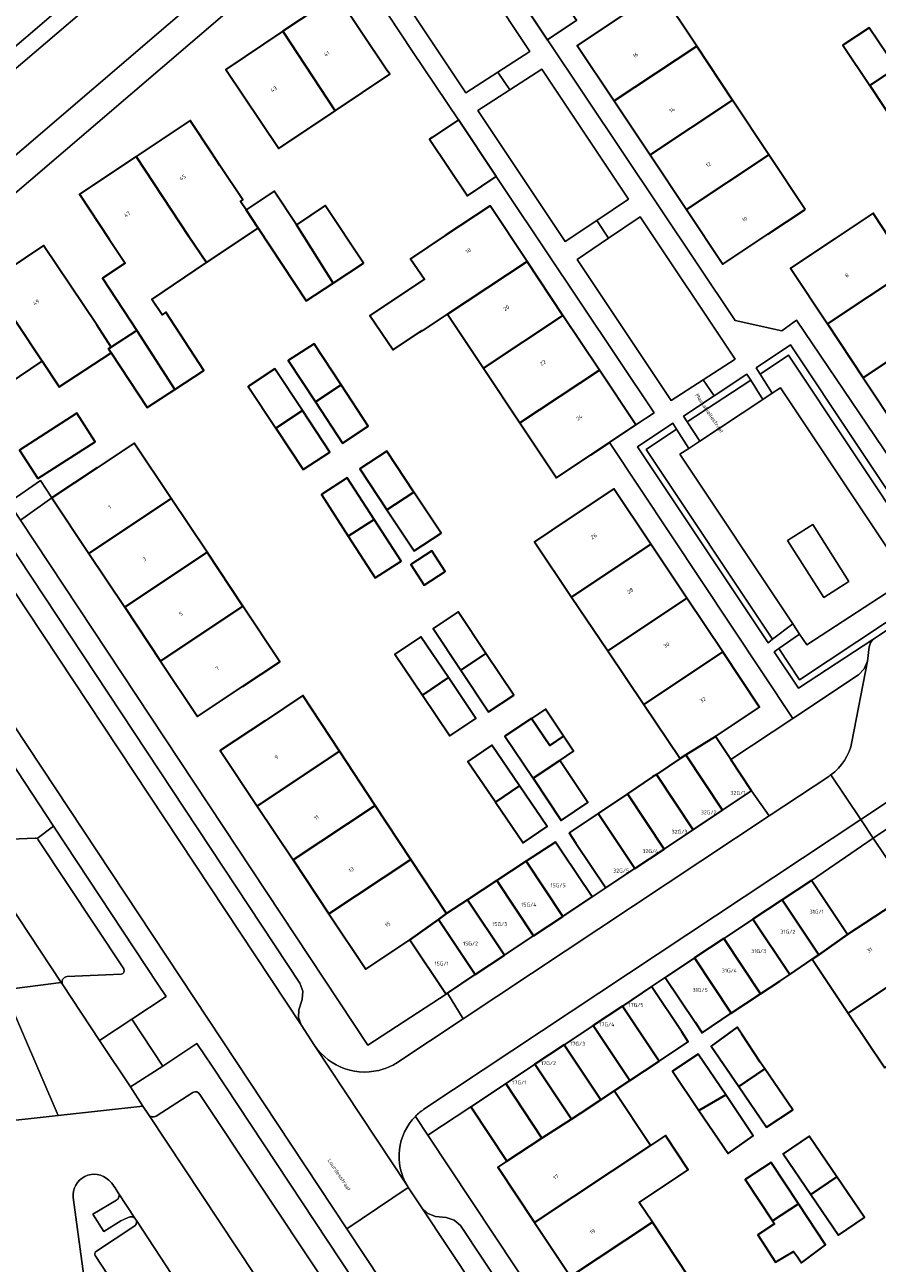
# Model space of a CAD drawing. Header units: metres. Extents: x 197700 to 204338, y 317132 to 325229.
# Tile 134 of 256: x 199764 to 199843, y 318060 to 318175. Entities that reach past the tile are written whole.
import ezdxf
from ezdxf.enums import TextEntityAlignment as Align

# ---------------------------------------------------------------- set-up
doc = ezdxf.new("R2010")
doc.units = ezdxf.units.M
for name, color, linetype, lineweight in [('B-WE-GR-BEPLANTING_CULTUUR_BODEMBEDEKKER-GV', 90, 'Continuous', 18), ('B-WE-GR-BEPLANTING_CULTUUR_HEESTERS-GV', 90, 'Continuous', 18), ('B-WE-GR-GRAS-GV', 60, 'Continuous', 13), ('B-WE-OG-BEBOUWING-GV', 7, 'Continuous', 35), ('B-WE-OG-BEBOUWING-T18', 10, 'Continuous', 18), ('B-WE-OG-TERREIN_CULTUURSCHEIDING-GV', 7, 'Continuous', 18), ('B-WE-OG-TERREIN_ERF-GV', 7, 'Continuous', 18), ('B-WE-OG-TERREIN_ONBEGROEID-GV', 7, 'Continuous', 18), ('B-WE-OG-TOPOGRAFIE-T18', 10, 'Continuous', 18), ('B-WE-VH-VERHARDING_ASFALT-GV', 252, 'Continuous', 18), ('B-WE-VH-VERHARDING_BETONSTRAATSTEEN-GV', 252, 'Continuous', 18), ('B-WE-VH-VERHARDING_OPEN-GV', 252, 'Continuous', 18), ('B-WE-VH-VERHARDING_TEGEL-GV', 252, 'Continuous', 18)]:
    doc.layers.add(name, color=color, linetype=linetype, lineweight=lineweight)
doc.styles.add('NLCS-ISO-M200-T18', font='NLCS-ISO.ttf', dxfattribs={"height": 0.36})

msp = doc.modelspace()

# ---------------------------------------------------------------- linework, layer by layer
at = {"layer": 'B-WE-GR-BEPLANTING_CULTUUR_BODEMBEDEKKER-GV'}
for points in [[(199793.44, 318185.927), (199804.668, 318169.05), (199807.638, 318170.962), (199810.608, 318172.875), (199798.859, 318190.542)], [(199825.205, 318138.502), (199831.087, 318142.375), (199830.724, 318142.947), (199827.684, 318140.928), (199824.847, 318139.045)], [(199831.087, 318142.375), (199825.205, 318138.502), (199826.367, 318136.737), (199832.221, 318140.591)]]:
    msp.add_lwpolyline(points, close=True, dxfattribs=at)
for points in [[(199767.262, 318086.25), (199770.68, 318081.108), (199773.671, 318083.078), (199776.867, 318085.18), (199776.073, 318086.323), (199766.392, 318100.977), (199764.874, 318099.834)], [(199764.992, 318099.722), (199772.91, 318087.753)], [(199772.686, 318087.253), (199767.663, 318087.041)], [(199768.217, 318066.528), (199769.135, 318059.888), (199770.237, 318051.676)], [(199773.323, 318064.656), (199772.635, 318064.35), (199771.08, 318063.372), (199770.049, 318064.969), (199772.239, 318066.276)], [(199774.096, 318064.375), (199774.008, 318064.51)], [(199770.39, 318061.551), (199773.867, 318063.821)], [(199789.383, 318041.024), (199789.345, 318041), (199785.196, 318038.268), (199778.255, 318048.937), (199770.277, 318061.135)]]:
    msp.add_lwpolyline(points, dxfattribs=at)
for points in [[(199764.874, 318099.834, -0.1471745), (199764.992, 318099.722)], [(199767.663, 318087.041, 0.5390749), (199767.262, 318086.25)], [(199772.91, 318087.753, -0.5014969), (199772.686, 318087.253)], [(199771.519, 318068.143, 0.6898601), (199768.217, 318066.528)], [(199772.407, 318066.961, 0.0730546), (199771.519, 318068.143)], [(199772.239, 318066.276, 0.4274286), (199772.407, 318066.961)], [(199774.008, 318064.51, 0.3995846), (199773.323, 318064.656)], [(199773.867, 318063.821, 0.3379929), (199774.096, 318064.375)], [(199770.277, 318061.135, -0.4535161), (199770.39, 318061.551)]]:
    msp.add_lwpolyline(points, format="xyb", dxfattribs=at)
at = {"layer": 'B-WE-GR-BEPLANTING_CULTUUR_HEESTERS-GV'}
for points in [[(199808.737, 318169.331), (199805.764, 318167.414), (199813.866, 318155.245), (199816.808, 318157.212), (199819.751, 318159.18), (199811.71, 318171.248)], [(199817.907, 318155.574), (199814.971, 318153.597), (199823.713, 318140.511), (199826.677, 318142.42), (199829.641, 318144.328), (199820.843, 318157.552)], [(199831.594, 318143.524), (199831.957, 318142.952), (199834.601, 318144.703), (199846.355, 318127.037), (199846.914, 318127.431), (199834.793, 318145.648)], [(199831.957, 318142.952), (199833.089, 318141.17), (199833.853, 318141.678), (199844.476, 318125.712), (199846.355, 318127.037), (199834.601, 318144.703)], [(199823.868, 318138.396), (199820.574, 318136.209), (199832.696, 318118.017), (199833.12, 318118.338), (199821.375, 318135.963), (199824.215, 318137.844)], [(199833.12, 318118.338), (199834.995, 318119.757), (199824.503, 318135.502), (199825.34, 318136.056), (199824.215, 318137.844), (199821.375, 318135.963)], [(199842.427, 318118.314), (199849.751, 318123.166), (199848.351, 318125.27), (199848.22, 318125.468), (199847.656, 318125.082), (199848.827, 318123.323), (199835.625, 318114.577), (199833.69, 318117.481), (199833.254, 318117.181), (199835.506, 318113.801)], [(199848.827, 318123.323), (199847.656, 318125.082), (199845.698, 318123.743), (199845.606, 318123.891), (199836.288, 318117.816), (199835.624, 318118.813), (199833.69, 318117.481), (199835.625, 318114.577)], [(199845.874, 318094.778), (199842.458, 318099.875), (199836.721, 318095.957), (199840.074, 318090.919), (199844.165, 318093.639)]]:
    msp.add_lwpolyline(points, close=True, dxfattribs=at)
for points in [[(199795.795, 318043.999), (199801.549, 318047.787), (199791.852, 318062.458), (199781.119, 318078.697), (199779.71, 318080.809), (199776.546, 318078.724), (199773.55, 318076.785), (199774.697, 318074.995), (199775.219, 318074.218)], [(199775.93, 318074.086), (199779.315, 318076.273)], [(199779.986, 318076.095), (199791.221, 318059.151), (199794.178, 318054.643), (199798.965, 318047.314), (199795.249, 318044.843)]]:
    msp.add_lwpolyline(points, dxfattribs=at)
for points in [[(199779.315, 318076.273, -0.3930619), (199779.986, 318076.095)], [(199775.219, 318074.218, 0.3854057), (199775.93, 318074.086)]]:
    msp.add_lwpolyline(points, format="xyb", dxfattribs=at)
at = {"layer": 'B-WE-GR-GRAS-GV'}
msp.add_lwpolyline([(199747.86, 318160.537), (199890.604, 318282.805), (199890.973, 318283.123), (199876.438, 318296.169), (199871.742, 318292.462), (199836.893, 318262.824), (199816.224, 318244.487), (199799.399, 318230.527), (199793.401, 318226.471), (199760.202, 318207.513)], dxfattribs=at)
at = {"layer": 'B-WE-OG-BEBOUWING-GV'}
for points in [[(199808.732, 318179.276), (199812.224, 318173.987), (199814.919, 318175.767), (199811.427, 318181.056), (199810.857, 318180.679)], [(199787.687, 318174.778), (199792.543, 318167.378), (199797.605, 318170.772), (199797.276, 318171.263), (199792.676, 318178.123)], [(199826.09, 318173.388), (199822.662, 318178.554), (199819.13, 318176.205), (199814.997, 318173.457), (199818.426, 318168.302)], [(199792.543, 318167.378), (199787.687, 318174.778), (199782.385, 318171.224), (199787.314, 318163.873)], [(199844.572, 318171.361), (199842.085, 318175.092), (199839.641, 318173.464), (199842.128, 318169.733)], [(199821.752, 318163.3), (199829.408, 318168.387), (199826.09, 318173.388), (199818.426, 318168.302)], [(199842.128, 318169.733), (199844.615, 318166.002), (199847.059, 318167.63), (199844.572, 318171.361)], [(199832.774, 318163.313), (199829.408, 318168.387), (199821.752, 318163.3), (199825.126, 318158.227)], [(199774.068, 318163.14), (199778.953, 318155.727), (199780.591, 318153.304), (199785.403, 318156.482), (199784.276, 318158.188), (199783.749, 318158.968), (199783.97, 318159.118), (199781.847, 318162.312), (199781.099, 318163.438), (199779.081, 318166.473)], [(199807.478, 318161.295), (199803.974, 318166.532), (199801.541, 318164.905), (199801.298, 318164.742), (199804.802, 318159.504)], [(199778.953, 318155.727), (199774.068, 318163.14), (199768.805, 318159.641), (199771.574, 318155.477), (199773.059, 318153.244), (199770.945, 318151.864), (199774.119, 318147), (199777.649, 318141.517), (199780.358, 318143.285), (199776.834, 318148.685), (199776.474, 318148.45), (199775.536, 318149.886), (199780.591, 318153.304)], [(199836.142, 318158.237), (199832.774, 318163.313), (199825.126, 318158.227), (199828.5, 318153.154), (199832.663, 318155.923)], [(199792.35, 318151.39), (199788.935, 318156.815), (199786.888, 318159.914), (199784.276, 318158.188), (199785.403, 318156.482), (199789.855, 318149.741)], [(199792.35, 318151.39), (199795.152, 318153.241), (199791.62, 318158.588), (199788.935, 318156.815)], [(199810.339, 318153.412), (199806.915, 318158.564), (199802.751, 318155.796), (199799.537, 318153.659), (199800.807, 318151.75), (199795.761, 318148.392), (199797.899, 318145.195), (199800.366, 318146.842), (199800.616, 318147.009), (199800.643, 318146.969), (199802.962, 318148.51)], [(199838.932, 318155.539), (199834.768, 318152.771), (199838.197, 318147.612), (199845.861, 318152.688), (199842.533, 318157.726), (199842.438, 318157.87)], [(199760.42, 318151.506), (199765.334, 318144.133), (199766.925, 318141.753), (199771.763, 318144.911), (199771.511, 318145.297), (199771.755, 318145.456), (199770.406, 318147.522), (199765.483, 318154.889)], [(199802.962, 318148.51), (199806.294, 318143.5), (199813.668, 318148.401), (199810.339, 318153.412)], [(199849.16, 318147.694), (199845.861, 318152.688), (199838.197, 318147.612), (199841.518, 318142.615)], [(199765.334, 318144.133), (199760.42, 318151.506), (199755.223, 318148.033), (199760.146, 318140.666)], [(199817.048, 318143.316), (199813.668, 318148.401), (199806.294, 318143.5), (199809.675, 318138.416)], [(199777.649, 318141.517), (199774.119, 318147), (199771.755, 318145.456), (199771.511, 318145.297), (199771.763, 318144.911), (199775.075, 318139.837)], [(199852.487, 318142.655), (199849.16, 318147.694), (199841.518, 318142.615), (199844.839, 318137.618)], [(199790.694, 318140.379), (199793.078, 318141.941), (199790.57, 318145.768), (199788.186, 318144.207)], [(199789.492, 318139.574), (199786.941, 318143.441), (199784.47, 318141.811), (199787.021, 318137.944)], [(199817.995, 318136.613), (199820.427, 318138.23), (199817.048, 318143.316), (199809.675, 318138.416), (199813.057, 318133.331), (199816.263, 318135.462)], [(199793.078, 318141.941), (199790.694, 318140.379), (199793.203, 318136.551), (199795.587, 318138.114)], [(199764.953, 318133.254), (199770.257, 318136.659), (199768.552, 318139.306), (199763.248, 318135.901)], [(199787.021, 318137.944), (199789.571, 318134.078), (199792.042, 318135.708), (199789.492, 318139.574)], [(199769.677, 318126.311), (199777.312, 318131.415), (199773.895, 318136.549), (199770.436, 318134.245), (199766.249, 318131.456)], [(199797.33, 318130.344), (199799.834, 318132.002), (199797.313, 318135.808), (199794.81, 318134.15)], [(199793.749, 318127.906), (199796.148, 318129.456), (199793.649, 318133.318), (199791.251, 318131.768)], [(199799.834, 318132.002), (199797.33, 318130.344), (199799.851, 318126.538), (199802.355, 318128.196)], [(199814.234, 318129.534), (199811.017, 318127.389), (199814.464, 318122.258), (199821.828, 318127.158), (199818.394, 318132.308)], [(199777.312, 318131.415), (199769.677, 318126.311), (199773.009, 318121.311), (199780.643, 318126.411)], [(199796.148, 318129.456), (199793.749, 318127.906), (199796.248, 318124.043), (199798.646, 318125.594)], [(199814.464, 318122.258), (199817.817, 318117.266), (199825.163, 318122.157), (199821.828, 318127.158)], [(199773.009, 318121.311), (199776.336, 318116.318), (199783.976, 318121.404), (199780.643, 318126.411)], [(199801.502, 318126.536), (199799.55, 318125.27), (199800.787, 318123.363), (199802.738, 318124.63)], [(199776.336, 318116.318), (199779.768, 318111.167), (199783.929, 318113.94), (199787.403, 318116.255), (199783.976, 318121.404)], [(199821.164, 318112.284), (199828.49, 318117.169), (199825.163, 318122.157), (199817.817, 318117.266)], [(199804.184, 318115.462), (199806.525, 318117.016), (199803.951, 318120.888), (199801.611, 318119.333)], [(199800.63, 318113.159), (199803.039, 318114.78), (199800.485, 318118.573), (199798.076, 318116.952)], [(199804.184, 318115.462), (199806.758, 318111.59), (199809.098, 318113.145), (199806.525, 318117.016)], [(199828.49, 318117.169), (199821.164, 318112.284), (199824.542, 318107.255), (199825.053, 318107.594), (199827.82, 318109.302), (199831.916, 318112.031)], [(199800.63, 318113.159), (199803.183, 318109.366), (199805.592, 318110.988), (199803.039, 318114.78)], [(199792.947, 318107.935), (199789.538, 318113.105), (199786.037, 318110.778), (199781.873, 318108.01), (199785.305, 318102.845)], [(199813.721, 318109.335), (199812.037, 318111.854), (199810.751, 318110.994), (199812.436, 318108.475)], [(199810.889, 318105.428), (199813.366, 318107.084), (199814.652, 318107.944), (199813.721, 318109.335), (199812.436, 318108.475), (199810.751, 318110.994), (199808.275, 318109.338)], [(199831.172, 318104.266), (199829.239, 318107.17), (199827.82, 318109.302), (199825.053, 318107.594), (199828.464, 318102.464)], [(199788.626, 318097.849), (199796.254, 318102.92), (199792.947, 318107.935), (199785.305, 318102.845)], [(199807.421, 318103.218), (199809.639, 318104.725), (199807.074, 318108.503), (199804.855, 318106.996), (199807.395, 318103.255)], [(199822.342, 318105.798), (199825.756, 318100.663), (199828.464, 318102.464), (199825.053, 318107.594), (199824.542, 318107.255)], [(199810.889, 318105.428), (199813.504, 318101.517), (199815.981, 318103.173), (199813.366, 318107.084)], [(199825.756, 318100.663), (199822.342, 318105.798), (199821.982, 318105.559), (199819.641, 318103.986), (199823.049, 318098.861)], [(199809.639, 318104.725), (199807.421, 318103.218), (199809.986, 318099.441), (199812.204, 318100.947)], [(199823.049, 318098.861), (199819.641, 318103.986), (199816.941, 318102.173), (199820.341, 318097.06)], [(199796.254, 318102.92), (199788.626, 318097.849), (199791.947, 318092.852), (199799.559, 318097.909)], [(199814.239, 318100.358), (199814.869, 318099.411), (199817.633, 318095.258), (199820.341, 318097.06), (199816.941, 318102.173)], [(199813.658, 318092.614), (199816.367, 318094.415), (199813.598, 318098.579), (199812.978, 318099.512), (199810.258, 318097.727)], [(199802.875, 318092.88), (199799.559, 318097.909), (199791.947, 318092.852), (199795.37, 318087.702), (199799.467, 318090.444), (199802.12, 318092.34)], [(199810.258, 318097.727), (199807.539, 318095.941), (199810.949, 318090.812), (199813.658, 318092.614)], [(199808.24, 318089.011), (199810.949, 318090.812), (199807.539, 318095.941), (199804.819, 318094.156)], [(199840.074, 318090.919), (199836.721, 318095.957), (199834.009, 318094.156), (199837.406, 318089.046)], [(199805.531, 318087.21), (199808.24, 318089.011), (199804.819, 318094.156), (199802.875, 318092.88), (199802.12, 318092.34)], [(199834.009, 318094.156), (199831.297, 318092.355), (199834.705, 318087.231), (199836.801, 318088.639), (199837.406, 318089.046)], [(199836.801, 318088.639), (199840.14, 318083.627), (199847.547, 318088.569), (199844.165, 318093.639), (199840.074, 318090.919), (199837.406, 318089.046)], [(199802.12, 318092.34), (199799.467, 318090.444), (199802.822, 318085.408), (199802.94, 318085.486), (199805.531, 318087.21)], [(199833.787, 318086.614), (199834.705, 318087.231), (199831.297, 318092.355), (199828.585, 318090.553), (199831.997, 318085.422)], [(199829.287, 318083.617), (199831.997, 318085.422), (199828.585, 318090.553), (199825.873, 318088.752)], [(199825.873, 318088.752), (199823.161, 318086.951), (199825.927, 318082.786), (199826.575, 318081.81), (199829.287, 318083.617)], [(199843.517, 318078.558), (199850.93, 318083.499), (199847.547, 318088.569), (199840.14, 318083.627)], [(199824.687, 318081.889), (199821.893, 318086.093), (199819.186, 318084.294), (199822.582, 318079.186), (199825.287, 318080.986)], [(199816.479, 318082.495), (199819.876, 318077.386), (199822.582, 318079.186), (199819.186, 318084.294)], [(199819.876, 318077.386), (199816.479, 318082.495), (199813.773, 318080.696), (199817.171, 318075.585), (199818.41, 318076.41)], [(199829.984, 318076.822), (199832.394, 318078.459), (199831.975, 318079.076), (199830.251, 318081.697), (199829.844, 318082.335), (199827.418, 318080.582)], [(199815.25, 318074.307), (199817.171, 318075.585), (199813.773, 318080.696), (199811.066, 318078.897), (199814.456, 318073.798)], [(199811.066, 318078.897), (199808.359, 318077.098), (199811.717, 318072.044), (199814.456, 318073.798)], [(199826.281, 318074.591), (199828.766, 318076.039), (199826.208, 318079.835), (199823.838, 318078.254)], [(199829.984, 318076.822), (199832.549, 318073.062), (199834.981, 318074.65), (199832.394, 318078.459)], [(199808.473, 318069.9), (199811.717, 318072.044), (199808.359, 318077.098), (199805.12, 318074.945)], [(199815.25, 318074.307), (199814.456, 318073.798), (199811.717, 318072.044), (199808.473, 318069.9), (199807.611, 318069.33), (199811.042, 318064.188), (199821.78, 318071.348), (199818.41, 318076.41), (199817.171, 318075.585)], [(199828.766, 318076.039), (199826.281, 318074.591), (199828.98, 318070.611), (199831.323, 318072.243)], [(199811.042, 318064.188), (199814.376, 318059.191), (199821.961, 318064.222), (199820.733, 318066.067), (199825.296, 318069.103), (199823.182, 318072.281), (199821.78, 318071.348)], [(199839.07, 318068.436), (199836.511, 318072.217), (199834.102, 318070.587), (199836.662, 318066.806)], [(199833.112, 318064.356), (199835.505, 318065.948), (199832.97, 318069.773), (199830.569, 318068.179)], [(199836.662, 318066.806), (199839.221, 318063.025), (199841.63, 318064.655), (199839.07, 318068.436)], [(199835.505, 318065.948), (199833.112, 318064.356), (199833.301, 318064.072), (199831.754, 318063.067), (199833.395, 318060.51), (199835.042, 318061.497), (199835.432, 318061.003), (199835.786, 318060.469), (199838.04, 318062.123)], [(199817.705, 318054.203), (199825.285, 318059.227), (199821.961, 318064.222), (199814.376, 318059.191)]]:
    msp.add_lwpolyline(points, close=True, dxfattribs=at)
at = {"layer": 'B-WE-OG-TERREIN_CULTUURSCHEIDING-GV'}
for points in [[(199786.896, 318191.819), (199788.067, 318192.818), (199797.247, 318200.656), (199825.07, 318224.413), (199832.786, 318231.025), (199846.269, 318242.59), (199883.618, 318274.658), (199883.786, 318274.937), (199883.743, 318275.261), (199884.143, 318275.611), (199884.403, 318275.512), (199884.68, 318275.553), (199889.682, 318279.842), (199888.896, 318280.802), (199896.11, 318286.992), (199895.94, 318287.147), (199904.723, 318294.665), (199904.583, 318294.858), (199891.66, 318283.715), (199890.973, 318283.123), (199890.604, 318282.805), (199747.86, 318160.537), (199748.807, 318159.322)], [(199834.995, 318119.757), (199835.624, 318118.813), (199836.288, 318117.816), (199845.606, 318123.891), (199844.476, 318125.712), (199833.853, 318141.678), (199833.089, 318141.17), (199832.221, 318140.591), (199826.367, 318136.737), (199825.34, 318136.056), (199824.503, 318135.502)], [(199836.836, 318128.991), (199840.197, 318123.696), (199837.874, 318122.221), (199834.512, 318127.515)]]:
    msp.add_lwpolyline(points, close=True, dxfattribs=at)
for points in [[(199764.874, 318099.834), (199766.392, 318100.977), (199761.036, 318109.085), (199757.245, 318106.19)], [(199758.719, 318099.62), (199764.714, 318099.863)]]:
    msp.add_lwpolyline(points, dxfattribs=at)
msp.add_lwpolyline([(199764.714, 318099.863, -0.145776), (199764.874, 318099.834)], format="xyb", dxfattribs=at)
at = {"layer": 'B-WE-OG-TERREIN_ERF-GV'}
for points in [[(199762.241, 318131.042), (199765.181, 318133.057), (199766.249, 318131.456), (199763.338, 318129.383), (199795.561, 318080.662), (199802.822, 318085.408), (199799.467, 318090.444), (199795.37, 318087.702), (199791.947, 318092.852), (199788.626, 318097.849), (199785.305, 318102.845), (199781.873, 318108.01), (199786.037, 318110.778), (199789.538, 318113.105), (199792.947, 318107.935), (199796.254, 318102.92), (199799.559, 318097.909), (199802.875, 318092.88), (199804.819, 318094.156), (199807.539, 318095.941), (199810.258, 318097.727), (199812.978, 318099.512), (199813.598, 318098.579), (199816.367, 318094.415), (199817.633, 318095.258), (199814.869, 318099.411), (199814.239, 318100.358), (199816.941, 318102.173), (199819.641, 318103.986), (199821.982, 318105.559), (199822.342, 318105.798), (199824.542, 318107.255), (199821.164, 318112.284), (199817.817, 318117.266), (199814.464, 318122.258), (199811.017, 318127.389), (199814.234, 318129.534), (199818.394, 318132.308), (199821.828, 318127.158), (199825.163, 318122.157), (199828.49, 318117.169), (199831.916, 318112.031), (199827.82, 318109.302), (199829.239, 318107.17), (199835.003, 318110.991), (199817.995, 318136.613), (199816.263, 318135.462), (199813.057, 318133.331), (199809.675, 318138.416), (199806.294, 318143.5), (199802.962, 318148.51), (199800.643, 318146.969), (199800.616, 318147.009), (199800.366, 318146.842), (199797.899, 318145.195), (199795.761, 318148.392), (199800.807, 318151.75), (199799.537, 318153.659), (199802.751, 318155.796), (199806.915, 318158.564), (199810.339, 318153.412), (199813.668, 318148.401), (199817.048, 318143.316), (199820.427, 318138.23), (199822.131, 318139.342), (199808.537, 318159.709), (199807.478, 318161.295), (199804.802, 318159.504), (199801.298, 318164.742), (199801.541, 318164.905), (199803.974, 318166.532), (199799.714, 318172.898), (199791.952, 318184.666), (199752.055, 318150.506)], [(199814.919, 318175.767), (199812.224, 318173.987), (199829.64, 318147.923), (199833.966, 318146.956), (199835.33, 318147.968), (199849.936, 318126.343)], [(199760.42, 318151.506), (199765.483, 318154.889), (199770.406, 318147.522), (199771.755, 318145.456), (199774.119, 318147), (199770.945, 318151.864), (199773.059, 318153.244), (199771.574, 318155.477), (199768.805, 318159.641), (199774.068, 318163.14), (199779.081, 318166.473), (199781.099, 318163.438), (199781.847, 318162.312), (199783.97, 318159.118), (199783.749, 318158.968), (199784.276, 318158.188), (199786.888, 318159.914), (199788.935, 318156.815), (199791.62, 318158.588), (199795.152, 318153.241), (199792.35, 318151.39), (199789.855, 318149.741), (199785.403, 318156.482), (199780.591, 318153.304), (199775.536, 318149.886), (199776.474, 318148.45), (199776.834, 318148.685), (199780.358, 318143.285), (199777.649, 318141.517), (199775.075, 318139.837), (199771.763, 318144.911), (199766.925, 318141.753), (199765.334, 318144.133), (199760.146, 318140.666)], [(199844.839, 318137.618), (199841.518, 318142.615), (199838.197, 318147.612), (199834.768, 318152.771), (199838.932, 318155.539), (199842.438, 318157.87), (199842.533, 318157.726), (199845.861, 318152.688)], [(199843.517, 318078.558), (199840.14, 318083.627), (199836.801, 318088.639), (199834.705, 318087.231), (199833.787, 318086.614), (199831.997, 318085.422), (199829.287, 318083.617), (199826.575, 318081.81), (199825.927, 318082.786), (199823.161, 318086.951), (199821.893, 318086.093), (199824.687, 318081.889), (199825.287, 318080.986), (199822.582, 318079.186), (199819.876, 318077.386), (199818.41, 318076.41), (199821.78, 318071.348), (199823.182, 318072.281), (199825.296, 318069.103), (199820.733, 318066.067), (199821.961, 318064.222), (199825.285, 318059.227)], [(199814.376, 318059.191), (199811.042, 318064.188), (199807.611, 318069.33), (199808.473, 318069.9), (199811.717, 318072.044), (199808.359, 318077.098), (199805.12, 318074.945), (199801.138, 318072.298), (199801.137, 318072.298), (199833.84, 318022.957)]]:
    msp.add_lwpolyline(points, dxfattribs=at)
for points in [[(199792.543, 318167.378), (199787.314, 318163.873), (199782.385, 318171.224), (199787.687, 318174.778), (199792.676, 318178.123), (199797.276, 318171.263), (199797.605, 318170.772)], [(199822.662, 318178.554), (199826.09, 318173.388), (199829.408, 318168.387), (199832.774, 318163.313), (199836.142, 318158.237), (199832.663, 318155.923), (199828.5, 318153.154), (199825.126, 318158.227), (199821.752, 318163.3), (199818.426, 318168.302), (199814.997, 318173.457), (199819.13, 318176.205)], [(199842.128, 318169.733), (199839.641, 318173.464), (199842.085, 318175.092), (199844.572, 318171.361), (199847.059, 318167.63), (199844.615, 318166.002)], [(199793.078, 318141.941), (199795.587, 318138.114), (199793.203, 318136.551), (199790.694, 318140.379), (199788.186, 318144.207), (199790.57, 318145.768)], [(199789.492, 318139.574), (199792.042, 318135.708), (199789.571, 318134.078), (199787.021, 318137.944), (199784.47, 318141.811), (199786.941, 318143.441)], [(199764.953, 318133.254), (199763.248, 318135.901), (199768.552, 318139.306), (199770.257, 318136.659)], [(199766.249, 318131.456), (199770.436, 318134.245), (199773.895, 318136.549), (199777.312, 318131.415), (199780.643, 318126.411), (199783.976, 318121.404), (199787.403, 318116.255), (199783.929, 318113.94), (199779.768, 318111.167), (199776.336, 318116.318), (199773.009, 318121.311), (199769.677, 318126.311)], [(199797.33, 318130.344), (199794.81, 318134.15), (199797.313, 318135.808), (199799.834, 318132.002), (199802.355, 318128.196), (199799.851, 318126.538)], [(199793.749, 318127.906), (199791.251, 318131.768), (199793.649, 318133.318), (199796.148, 318129.456), (199798.646, 318125.594), (199796.248, 318124.043)], [(199801.502, 318126.536), (199802.738, 318124.63), (199800.787, 318123.363), (199799.55, 318125.27)], [(199806.525, 318117.016), (199809.098, 318113.145), (199806.758, 318111.59), (199804.184, 318115.462), (199801.611, 318119.333), (199803.951, 318120.888)], [(199803.039, 318114.78), (199805.592, 318110.988), (199803.183, 318109.366), (199800.63, 318113.159), (199798.076, 318116.952), (199800.485, 318118.573)], [(199813.366, 318107.084), (199815.981, 318103.173), (199813.504, 318101.517), (199810.889, 318105.428), (199808.275, 318109.338), (199810.751, 318110.994), (199812.037, 318111.854), (199813.721, 318109.335), (199814.652, 318107.944)], [(199807.421, 318103.218), (199807.395, 318103.255), (199804.855, 318106.996), (199807.074, 318108.503), (199809.639, 318104.725), (199812.204, 318100.947), (199809.986, 318099.441)], [(199832.394, 318078.459), (199834.981, 318074.65), (199832.549, 318073.062), (199829.984, 318076.822), (199827.418, 318080.582), (199829.844, 318082.335), (199830.251, 318081.697), (199831.975, 318079.076)], [(199828.766, 318076.039), (199831.323, 318072.243), (199828.98, 318070.611), (199826.281, 318074.591), (199823.838, 318078.254), (199826.208, 318079.835)], [(199839.07, 318068.436), (199841.63, 318064.655), (199839.221, 318063.025), (199836.662, 318066.806), (199834.102, 318070.587), (199836.511, 318072.217)], [(199833.112, 318064.356), (199830.569, 318068.179), (199832.97, 318069.773), (199835.505, 318065.948), (199838.04, 318062.123), (199835.786, 318060.469), (199835.432, 318061.003), (199835.042, 318061.497), (199833.395, 318060.51), (199831.754, 318063.067), (199833.301, 318064.072)]]:
    msp.add_lwpolyline(points, close=True, dxfattribs=at)
at = {"layer": 'B-WE-OG-TERREIN_ONBEGROEID-GV'}
msp.add_lwpolyline([(199836.836, 318128.991), (199834.512, 318127.515), (199837.874, 318122.221), (199840.197, 318123.696)], close=True, dxfattribs=at)
at = {"layer": 'B-WE-VH-VERHARDING_ASFALT-GV'}
msp.add_lwpolyline([(199730.241, 318143.298), (199734.876, 318138.093), (199749.643, 318151.942), (199790.819, 318187.244), (199786.896, 318191.819), (199748.807, 318159.322), (199748.426, 318158.997), (199745.727, 318156.694), (199743.245, 318154.576), (199738.796, 318150.737), (199734.177, 318146.75)], close=True, dxfattribs=at)
for points in [[(199889.239, 318149.365), (199849.751, 318123.166), (199842.427, 318118.314), (199842.19, 318118.01), (199842.077, 318117.642), (199841.924, 318116.291), (199840.477, 318108.812)], [(199799.21, 318067.628), (199790.62, 318080.641), (199789.368, 318082.553), (199751.283, 318140.105), (199749.038, 318143.498)], [(199744.664, 318137.616), (199793.602, 318063.629), (199799.317, 318067.457)], [(199838.523, 318105.743), (199841.293, 318101.612), (199848.337, 318106.288), (199848.594, 318106.56), (199848.72, 318106.915), (199848.935, 318108.376), (199849.051, 318109.066), (199851.538, 318117.044)], [(199838.429, 318105.676), (199838.335, 318105.612), (199832.813, 318101.949), (199804.394, 318083.095), (199798.173, 318078.968)], [(199800.857, 318074.773), (199841.293, 318101.612), (199838.523, 318105.743), (199838.429, 318105.676)], [(199790.62, 318080.641), (199799.21, 318067.628)], [(199842.073, 318003.01), (199839.776, 318006.473), (199800.571, 318065.567), (199799.346, 318067.413), (199799.331, 318067.434), (199799.317, 318067.457), (199793.602, 318063.629), (199803.312, 318048.948)]]:
    msp.add_lwpolyline(points, dxfattribs=at)
for points in [[(199840.477, 318108.812, -0.188018), (199838.523, 318105.743)], [(199797.036, 318078.45, -0.3344875), (199790.62, 318080.641)], [(199798.173, 318078.968, -0.0555727), (199797.036, 318078.45)], [(199799.971, 318074.048, -0.0538997), (199800.857, 318074.773)], [(199799.21, 318067.628, -0.3415533), (199799.971, 318074.048)], [(199799.317, 318067.457, -0.0204969), (199799.21, 318067.628)]]:
    msp.add_lwpolyline(points, format="xyb", dxfattribs=at)
at = {"layer": 'B-WE-VH-VERHARDING_BETONSTRAATSTEEN-GV'}
for points in [[(199789.368, 318082.553), (199789.126, 318083.221), (199789.165, 318083.931), (199789.464, 318084.902), (199789.518, 318085.673), (199789.267, 318086.404), (199754.868, 318138.416), (199754.298, 318138.959), (199753.556, 318139.223), (199752.597, 318139.334), (199751.856, 318139.576), (199751.283, 318140.105)], [(199839.776, 318006.473), (199839.6, 318007.121), (199839.673, 318007.79), (199839.95, 318008.733), (199840.012, 318009.507), (199839.755, 318010.24), (199804.156, 318063.931), (199803.558, 318064.42), (199802.823, 318064.655), (199801.837, 318064.759), (199801.119, 318065.029), (199800.571, 318065.567)]]:
    msp.add_lwpolyline(points, close=True, dxfattribs=at)
for points in [[(199841.924, 318116.291), (199841.612, 318115.594), (199841.079, 318115.048), (199835.003, 318110.991), (199829.239, 318107.17), (199831.172, 318104.266), (199832.813, 318101.949), (199838.335, 318105.612), (199838.429, 318105.676), (199838.523, 318105.743)], [(199840.477, 318108.812), (199841.924, 318116.291)], [(199761.655, 318086.221), (199761.83, 318085.812), (199767.12, 318086.465), (199758.263, 318099.839), (199756.95, 318101.81)], [(199758.263, 318099.839), (199767.12, 318086.465), (199767.262, 318086.25)], [(199764.714, 318099.863), (199758.719, 318099.62)], [(199772.91, 318087.753), (199764.992, 318099.722)], [(199767.663, 318087.041), (199772.686, 318087.253)], [(199779.315, 318076.273), (199775.93, 318074.086)], [(199795.249, 318044.843), (199798.965, 318047.314), (199794.178, 318054.643), (199791.221, 318059.151), (199779.986, 318076.095)], [(199794.994, 318044.333), (199775.219, 318074.218), (199774.697, 318074.995), (199766.818, 318074.138), (199760.359, 318073.435), (199766.005, 318031.036), (199770.164, 318031.738), (199770.724, 318031.834), (199771.228, 318027.872), (199773.229, 318029.216), (199772.66, 318033.588), (199770.722, 318048.064), (199770.237, 318051.676), (199769.135, 318059.888), (199768.217, 318066.528)], [(199775.219, 318074.218), (199794.994, 318044.333)], [(199772.407, 318066.961), (199774.008, 318064.51), (199774.096, 318064.375), (199789.383, 318041.024)], [(199770.277, 318061.135), (199778.255, 318048.937), (199785.196, 318038.268), (199789.345, 318041), (199789.383, 318041.024), (199774.096, 318064.375)], [(199773.867, 318063.821), (199770.39, 318061.551)]]:
    msp.add_lwpolyline(points, dxfattribs=at)
for points in [[(199838.523, 318105.743, 0.188018), (199840.477, 318108.812)], [(199764.874, 318099.834, 0.145776), (199764.714, 318099.863)], [(199764.992, 318099.722, 0.1471745), (199764.874, 318099.834)], [(199767.262, 318086.25, -0.5390749), (199767.663, 318087.041)], [(199772.686, 318087.253, 0.5014969), (199772.91, 318087.753)], [(199779.986, 318076.095, 0.3930619), (199779.315, 318076.273)], [(199775.93, 318074.086, -0.3854057), (199775.219, 318074.218)], [(199768.217, 318066.528, -0.6898601), (199771.519, 318068.143)], [(199771.519, 318068.143, -0.0730546), (199772.407, 318066.961)], [(199774.096, 318064.375, -0.3379929), (199773.867, 318063.821)], [(199770.39, 318061.551, 0.4535161), (199770.277, 318061.135)]]:
    msp.add_lwpolyline(points, format="xyb", dxfattribs=at)
at = {"layer": 'B-WE-VH-VERHARDING_OPEN-GV'}
msp.add_lwpolyline([(199766.249, 318131.456), (199765.181, 318133.057), (199762.241, 318131.042), (199763.338, 318129.383)], close=True, dxfattribs=at)
for points in [[(199772.239, 318066.276), (199770.049, 318064.969), (199771.08, 318063.372), (199772.635, 318064.35), (199773.323, 318064.656)], [(199774.008, 318064.51), (199772.407, 318066.961)]]:
    msp.add_lwpolyline(points, dxfattribs=at)
for points in [[(199772.407, 318066.961, -0.4274286), (199772.239, 318066.276)], [(199773.323, 318064.656, -0.3995846), (199774.008, 318064.51)]]:
    msp.add_lwpolyline(points, format="xyb", dxfattribs=at)
at = {"layer": 'B-WE-VH-VERHARDING_TEGEL-GV'}
for points in [[(199747.932, 318146.686), (199752.055, 318150.506), (199791.952, 318184.666), (199793.44, 318185.927), (199798.859, 318190.542), (199800.338, 318191.856), (199832.248, 318219.167), (199839.699, 318225.477), (199842.221, 318228.203)], [(199801.156, 318196.081), (199790.819, 318187.244), (199749.643, 318151.942)], [(199798.859, 318190.542), (199810.608, 318172.875), (199807.638, 318170.962), (199808.737, 318169.331), (199811.71, 318171.248), (199819.751, 318159.18), (199816.808, 318157.212), (199817.907, 318155.574), (199820.843, 318157.552), (199829.641, 318144.328), (199826.677, 318142.42), (199827.684, 318140.928), (199830.724, 318142.947), (199831.087, 318142.375), (199832.221, 318140.591), (199833.089, 318141.17), (199831.957, 318142.952), (199831.594, 318143.524), (199834.793, 318145.648), (199846.914, 318127.431)], [(199791.952, 318184.666), (199799.714, 318172.898), (199803.974, 318166.532), (199807.478, 318161.295), (199808.537, 318159.709), (199822.131, 318139.342), (199820.427, 318138.23), (199817.995, 318136.613), (199835.003, 318110.991), (199841.079, 318115.048), (199841.612, 318115.594), (199841.924, 318116.291), (199842.077, 318117.642), (199842.19, 318118.01), (199842.427, 318118.314), (199835.506, 318113.801), (199833.254, 318117.181), (199833.69, 318117.481), (199835.624, 318118.813), (199834.995, 318119.757), (199833.12, 318118.338), (199832.696, 318118.017), (199820.574, 318136.209), (199823.868, 318138.396), (199824.215, 318137.844), (199825.34, 318136.056), (199826.367, 318136.737), (199825.205, 318138.502), (199824.847, 318139.045), (199827.684, 318140.928), (199826.677, 318142.42), (199823.713, 318140.511), (199814.971, 318153.597), (199817.907, 318155.574), (199816.808, 318157.212), (199813.866, 318155.245), (199805.764, 318167.414), (199808.737, 318169.331), (199807.638, 318170.962), (199804.668, 318169.05), (199793.44, 318185.927)], [(199849.936, 318126.343), (199835.33, 318147.968), (199833.966, 318146.956), (199829.64, 318147.923), (199812.224, 318173.987), (199808.732, 318179.276)], [(199798.173, 318078.968), (199804.394, 318083.095), (199802.94, 318085.486), (199802.822, 318085.408), (199795.561, 318080.662), (199763.338, 318129.383), (199762.241, 318131.042), (199751.256, 318147.651), (199752.055, 318150.506), (199747.932, 318146.686)], [(199749.038, 318143.498), (199751.283, 318140.105), (199751.856, 318139.576), (199752.597, 318139.334), (199753.556, 318139.223), (199754.298, 318138.959), (199754.868, 318138.416), (199789.267, 318086.404), (199789.518, 318085.673), (199789.464, 318084.902), (199789.165, 318083.931), (199789.126, 318083.221), (199789.368, 318082.553), (199790.62, 318080.641)], [(199739.867, 318139.844), (199736.35, 318136.566), (199742.98, 318136.394), (199747.024, 318130.278), (199748.052, 318128.723), (199758.519, 318112.891), (199761.036, 318109.085), (199766.392, 318100.977), (199776.073, 318086.323), (199776.867, 318085.18), (199773.671, 318083.078), (199776.546, 318078.724), (199779.71, 318080.809), (199781.119, 318078.697), (199791.852, 318062.458), (199801.549, 318047.787), (199803.312, 318048.948), (199793.602, 318063.629)], [(199793.602, 318063.629), (199744.664, 318137.616)], [(199831.297, 318092.355), (199834.009, 318094.156), (199836.721, 318095.957), (199842.458, 318099.875), (199841.293, 318101.612), (199800.857, 318074.773)], [(199858.924, 318084.107), (199856.403, 318082.479), (199847.423, 318095.944), (199848.099, 318096.373), (199849.728, 318097.406), (199848.953, 318098.697), (199847.272, 318097.611), (199846.6, 318097.177), (199844.07, 318100.971), (199842.458, 318099.875), (199845.874, 318094.778), (199856.037, 318079.617), (199860.117, 318082.339), (199879.499, 318053.382), (199880.62, 318051.707), (199884.112, 318046.436), (199892.781, 318033.42), (199894.384, 318034.519)], [(199799.971, 318074.048), (199801.138, 318072.298), (199805.12, 318074.945), (199808.359, 318077.098), (199811.066, 318078.897), (199813.773, 318080.696), (199816.479, 318082.495), (199819.186, 318084.294), (199821.893, 318086.093), (199823.161, 318086.951), (199825.873, 318088.752), (199828.585, 318090.553), (199831.297, 318092.355)], [(199760.359, 318073.435), (199766.818, 318074.138), (199761.83, 318085.812), (199761.655, 318086.221)], [(199844.428, 318001.106), (199848.546, 318003.826), (199846.124, 318004.423), (199834.894, 318021.366), (199833.84, 318022.957), (199801.137, 318072.298), (199801.138, 318072.298), (199799.971, 318074.048)], [(199799.317, 318067.457), (199799.331, 318067.434), (199799.346, 318067.413), (199800.571, 318065.567), (199801.119, 318065.029), (199801.837, 318064.759), (199802.823, 318064.655), (199803.558, 318064.42), (199804.156, 318063.931), (199839.755, 318010.24), (199840.012, 318009.507), (199839.95, 318008.733), (199839.673, 318007.79), (199839.6, 318007.121), (199839.776, 318006.473), (199842.073, 318003.01)]]:
    msp.add_lwpolyline(points, dxfattribs=at)
for points in [[(199863.142, 318118.254), (199862.222, 318117.654), (199849.051, 318109.066), (199848.935, 318108.376), (199848.72, 318106.915), (199848.594, 318106.56), (199848.337, 318106.288), (199841.293, 318101.612), (199842.458, 318099.875), (199844.07, 318100.971), (199850.64, 318105.302), (199850.986, 318107.929), (199857.183, 318111.993), (199858.802, 318113.033), (199858.169, 318113.986), (199863.585, 318117.582)], [(199808.24, 318089.011), (199805.531, 318087.21), (199802.94, 318085.486), (199804.394, 318083.095), (199832.813, 318101.949), (199831.172, 318104.266), (199828.464, 318102.464), (199825.756, 318100.663), (199823.049, 318098.861), (199820.341, 318097.06), (199817.633, 318095.258), (199816.367, 318094.415), (199813.658, 318092.614), (199810.949, 318090.812)], [(199766.818, 318074.138), (199774.697, 318074.995), (199773.55, 318076.785), (199770.68, 318081.108), (199767.262, 318086.25), (199767.12, 318086.465), (199761.83, 318085.812)], [(199773.55, 318076.785), (199776.546, 318078.724), (199773.671, 318083.078), (199770.68, 318081.108)]]:
    msp.add_lwpolyline(points, close=True, dxfattribs=at)
for points in [[(199790.62, 318080.641, 0.3344875), (199797.036, 318078.45)], [(199797.036, 318078.45, 0.0555727), (199798.173, 318078.968)], [(199800.857, 318074.773, 0.0538997), (199799.971, 318074.048)], [(199799.971, 318074.048, 0.3415533), (199799.21, 318067.628)], [(199799.21, 318067.628, 0.0204969), (199799.317, 318067.457)]]:
    msp.add_lwpolyline(points, format="xyb", dxfattribs=at)

# ---------------------------------------------------------------- texts
at = {"layer": 'B-WE-OG-BEBOUWING-T18', "style": 'NLCS-ISO-M200-T18'}
for s, rotation, p in [('41', 33.8, (199791.746, 318172.684)), ('16', 33.6, (199820.402, 318172.553)), ('43', 33.8, (199786.834, 318169.391)), ('14', 33.6, (199823.784, 318167.468)), ('12', 33.6, (199827.159, 318162.393)), ('45', 33.6, (199778.376, 318161.201)), ('47', 33.6, (199773.238, 318157.785)), ('10', 33.6, (199830.533, 318157.32)), ('18', 33.6, (199804.883, 318154.395)), ('8', 33.6, (199840.009, 318152.112)), ('49', 33.7, (199764.789, 318149.615)), ('20', 33.6, (199808.415, 318149.08)), ('22', 33.6, (199811.793, 318143.996)), ('24', 33.6, (199815.173, 318138.911)), ('1', 33.6, (199771.618, 318130.612)), ('26', 33.7, (199816.526, 318127.9)), ('3', 33.6, (199774.843, 318125.773)), ('28', 33.7, (199819.902, 318122.836)), ('5', 33.6, (199778.222, 318120.701)), ('30', 33.7, (199823.269, 318117.788)), ('7', 33.6, (199781.602, 318115.629)), ('32', 33.7, (199826.65, 318112.719)), ('9', 33.6, (199787.086, 318107.392)), ('11', 33.6, (199790.81, 318101.79)), ('13', 33.6, (199794.028, 318096.947)), ('15', 33.6, (199797.403, 318091.87)), ('31', 33.7, (199842.124, 318089.491)), ('17', 33.7, (199813.02, 318068.43)), ('19', 33.7, (199816.404, 318063.358))]:
    msp.add_text(s, height=0.36, rotation=rotation, dxfattribs=at).set_placement(p, align=Align.MIDDLE)
for s, p in [('32G/1', (199829.894, 318104.072)), ('32G/2', (199827.186, 318102.27)), ('32G/3', (199824.478, 318100.469)), ('32G/4', (199821.771, 318098.667)), ('32G/5', (199819.063, 318096.866)), ('15G/5', (199813.213, 318095.502)), ('15G/4', (199810.504, 318093.7)), ('31G/1', (199837.208, 318093.05)), ('15G/3', (199807.795, 318091.899)), ('15G/2', (199805.086, 318090.098)), ('31G/2', (199834.532, 318091.19)), ('31G/3', (199831.82, 318089.389)), ('15G/1', (199802.411, 318088.235)), ('31G/4', (199829.108, 318087.587)), ('31G/5', (199826.396, 318085.786)), ('17G/5', (199820.445, 318084.391)), ('17G/4', (199817.738, 318082.592)), ('17G/3', (199815.032, 318080.793)), ('17G/2', (199812.325, 318078.994)), ('17G/1', (199809.618, 318077.195))]:
    msp.add_text(s, height=0.36, dxfattribs=at).set_placement(p, align=Align.MIDDLE)
at = {"layer": 'B-WE-OG-TOPOGRAFIE-T18', "style": 'NLCS-ISO-M200-T18'}
for s, rotation, p in [('Massabiellestraat', 303.8, (199827.261, 318139.307)), ('Lourdesstraat', 303.5, (199792.917, 318068.626))]:
    msp.add_text(s, height=0.36, rotation=rotation, dxfattribs=at).set_placement(p, align=Align.MIDDLE)

doc.saveas('drawing.dxf')
